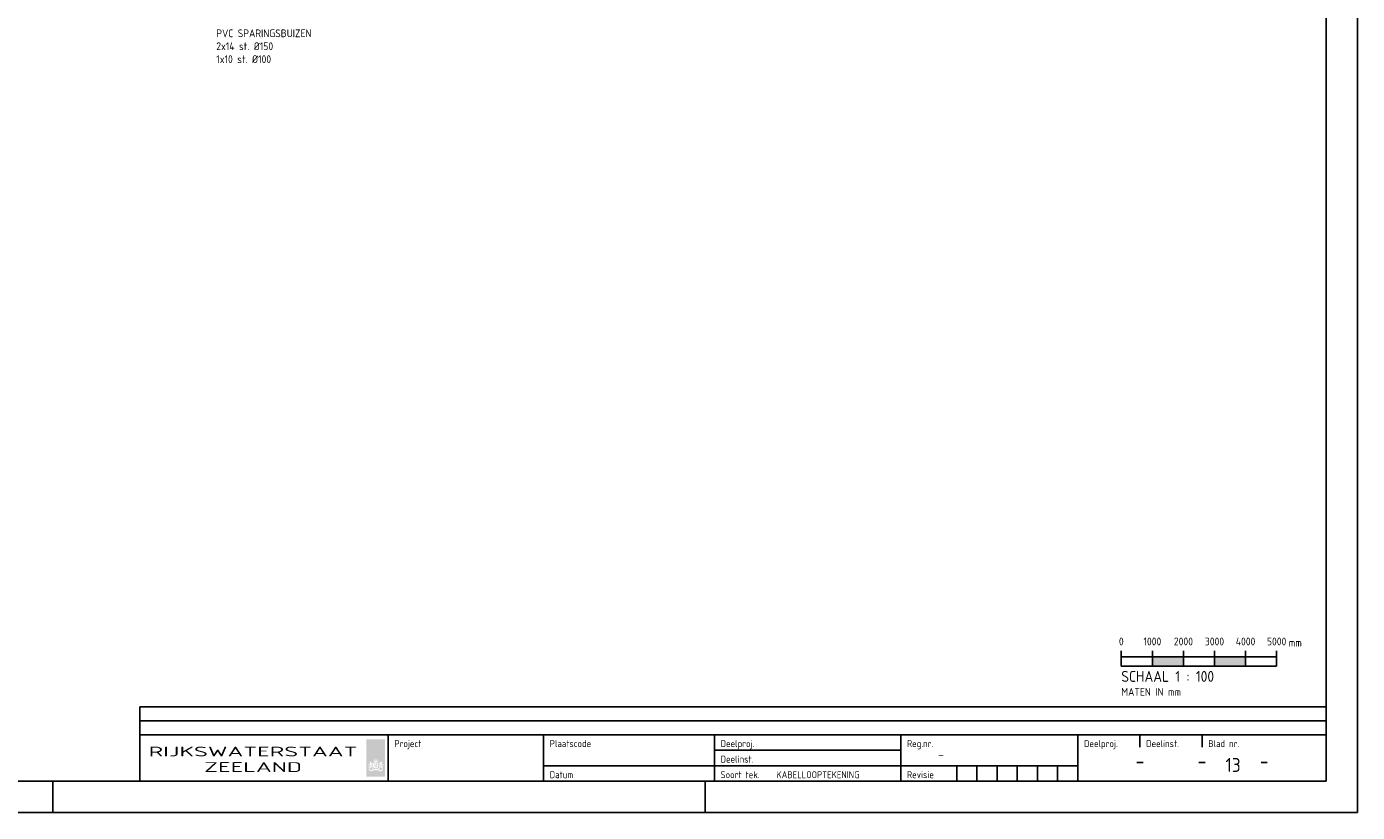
# Model space of a CAD drawing. Extents: x 0 to 841, y 0 to 594.
# Tile 2 of 3: x 413 to 841, y 0 to 253. Entities that reach past the tile are written whole.
import ezdxf
from ezdxf.enums import TextEntityAlignment as Align

# ---------------------------------------------------------------- set-up
doc = ezdxf.new("R2010")
doc.units = 0
doc.header["$LTSCALE"] = 5
doc.header["$MEASUREMENT"] = 0
doc.layers.get('0').update_dxf_attribs({"linetype": 'CONTINUOUS'})
for name, color, linetype in [('025', 1, 'CONTINUOUS'), ('035', 4, 'CONTINUOUS'), ('050', 2, 'CONTINUOUS')]:
    doc.layers.add(name, color=color, linetype=linetype)
doc.styles.add('ISO', font='ISO')
doc.styles.get("Standard").update_dxf_attribs({"font": 'Iso.shx'})

# ---------------------------------------------------------------- blocks, each defined once
blk = doc.blocks.new('kader')
at = {"linetype": 'Continuous', "lineweight": 0}
h = blk.add_hatch(color=144, dxfattribs=at)
h.paths.add_polyline_path([(79, 13.51), (72.99, 13.51), (72.99, 1.49), (79, 1.49)])
h.paths.add_polyline_path([(75.98, 7.56), (76.06, 7.49), (76.02, 7.45), (76, 7.41), (76.02, 7.41), (76.02, 7.39), (76.06, 7.41), (76.11, 7.45), (76.16, 7.39), (76.09, 7.34), (76.06, 7.36), (76.04, 7.38), (76.02, 7.36), (76.02, 7.23), (76.11, 7.16), (76.07, 7.09), (76, 7.03), (75.96, 7.05), (75.88, 7.16), (75.97, 7.23), (75.97, 7.34), (75.97, 7.36), (75.97, 7.38), (75.95, 7.38), (75.93, 7.36), (75.89, 7.34), (75.82, 7.39), (75.89, 7.45), (75.93, 7.41), (75.97, 7.39), (75.97, 7.41), (75.98, 7.41), (75.98, 7.43), (75.97, 7.45), (75.93, 7.49)], flags=16)
h.paths.add_polyline_path([(75.66, 7.11), (75.77, 7.03), (75.86, 6.98), (75.86, 6.96), (75.84, 6.92), (75.79, 6.91), (75.73, 6.96), (75.68, 7), (75.62, 6.92), (75.63, 6.88), (75.68, 6.71), (75.73, 6.73), (75.8, 6.64), (75.77, 6.56), (75.86, 6.51), (75.97, 6.58), (75.93, 6.65), (75.88, 6.73), (75.95, 6.8), (75.98, 6.8), (76.06, 6.8), (76.11, 6.73), (76.07, 6.65), (76.02, 6.58), (76.13, 6.51), (76.22, 6.56), (76.18, 6.64), (76.25, 6.73), (76.31, 6.71), (76.33, 6.76), (76.36, 6.92), (76.33, 7), (76.27, 6.96), (76.2, 6.91), (76.15, 6.92), (76.13, 6.96), (76.15, 6.98), (76.24, 7.03), (76.33, 7.11), (76.45, 7.03), (76.49, 6.92), (76.48, 6.86), (76.42, 6.71), (76.39, 6.67), (76.33, 6.53), (76.38, 6.45), (76.44, 6.47), (76.44, 6.51), (76.49, 6.6), (76.54, 6.56), (76.6, 6.64), (76.65, 6.78), (76.65, 6.8), (76.63, 6.82), (76.63, 6.83), (76.6, 6.82), (76.56, 6.8), (76.51, 6.85), (76.53, 6.85), (76.6, 6.89), (76.65, 6.92), (76.74, 6.91), (76.78, 6.78), (76.77, 6.73), (76.67, 6.6), (76.65, 6.58), (76.58, 6.44), (76.6, 6.4), (76.56, 6.4), (76.51, 6.35), (76.49, 6.17), (76.36, 6.18), (76.35, 6.19), (76.18, 6.21), (76, 6.22), (75.97, 6.22), (75.79, 6.21), (75.62, 6.18), (75.5, 6.17), (75.49, 6.31), (75.42, 6.4), (75.41, 6.4), (75.41, 6.44), (75.4, 6.46), (75.32, 6.6), (75.28, 6.63), (75.21, 6.78), (75.26, 6.91), (75.33, 6.92), (75.41, 6.89), (75.46, 6.85), (75.48, 6.85), (75.42, 6.8), (75.39, 6.82), (75.37, 6.83), (75.33, 6.78), (75.34, 6.73), (75.44, 6.56), (75.5, 6.6), (75.57, 6.51), (75.57, 6.49), (75.55, 6.47), (75.61, 6.45), (75.68, 6.53), (75.67, 6.56), (75.59, 6.71), (75.54, 6.77), (75.5, 6.92), (75.53, 7.03)], flags=16)
h.paths.add_polyline_path([(76, 7), (76.07, 6.92), (76, 6.83), (75.91, 6.92)], flags=0)
h.paths.add_polyline_path([(74.43, 6.34), (74.54, 6.26), (74.65, 6.2), (74.7, 6.15), (74.68, 6.11), (74.68, 6.08), (74.65, 6.02), (74.52, 6.08), (74.47, 6), (74.47, 5.97), (74.49, 5.95), (74.59, 5.95), (74.59, 5.93), (74.58, 5.91), (74.58, 5.88), (74.58, 5.84), (74.54, 5.86), (74.52, 5.88), (74.43, 5.88), (74.43, 5.86), (74.47, 5.8), (74.59, 5.75), (74.71, 5.71), (74.83, 5.61), (74.85, 5.55), (74.88, 5.39), (74.85, 5.39), (74.82, 5.39), (74.67, 5.34), (74.62, 5.3), (74.45, 5.26), (74.4, 5.26), (74.4, 5.3), (74.4, 5.37), (74.36, 5.32), (74.3, 5.26), (74.27, 5.27), (74.14, 5.35), (74.16, 5.39), (74.2, 5.48), (74.18, 5.55), (74.16, 5.52), (74.09, 5.5), (74.02, 5.52), (74.09, 5.61), (74.07, 5.68), (74.05, 5.71), (74, 5.7), (73.93, 5.77), (73.94, 5.77), (74.02, 5.84), (74.02, 5.88), (74.02, 5.91), (74, 5.97), (74, 5.98), (74.07, 6.13), (74.14, 6.15), (74.07, 6.18), (74.03, 6.26), (74.12, 6.27), (74.18, 6.27), (74.3, 6.17), (74.3, 6.15), (74.32, 6.17), (74.32, 6.22), (74.25, 6.27), (74.21, 6.33), (74.23, 6.36), (74.23, 6.38), (74.25, 6.36), (74.25, 6.35), (74.29, 6.31), (74.32, 6.33), (74.4, 6.35)], flags=16)
h.paths.add_polyline_path([(75.24, 6.06), (75.28, 6.04), (75.28, 6.02), (75.23, 5.95), (75.3, 5.97), (75.41, 5.99), (75.41, 5.75), (75.51, 5.75), (75.51, 6), (75.63, 6.03), (75.8, 6.05), (76, 6.06), (76.16, 6.05), (76.33, 6.04), (76.49, 6.02), (76.63, 5.99), (76.76, 5.95), (76.71, 6.02), (76.71, 6.04), (76.72, 6.06), (76.74, 6.06), (76.81, 6.02), (76.83, 5.99), (76.9, 5.95), (76.91, 5.91), (77.05, 5.82), (77.06, 5.82), (77.21, 5.75), (77.1, 5.66), (77.07, 5.59), (77, 5.66), (76.89, 5.73), (76.87, 5.71), (76.85, 5.7), (76.85, 5.68), (76.83, 5.71), (76.83, 5.73), (76.83, 5.77), (76.76, 5.84), (76.76, 5.08), (76.8, 5.08), (76.89, 5.14), (76.91, 5.15), (77.05, 5.26), (77.18, 5.3), (77.27, 5.28), (77.37, 5.23), (77.41, 5.21), (77.57, 5.17), (77.7, 5.19), (77.75, 5.21), (77.84, 5.1), (77.92, 4.94), (77.92, 4.92), (77.97, 4.76), (78.04, 4.76), (78.1, 4.74), (78.22, 4.77), (78.24, 4.85), (78.21, 4.95), (78.12, 5.08), (78.05, 5.16), (77.99, 5.32), (78.04, 5.46), (78.08, 5.5), (78.26, 5.53), (78.46, 5.53), (78.55, 5.57), (78.59, 5.62), (78.6, 5.59), (78.62, 5.53), (78.6, 5.48), (78.48, 5.41), (78.42, 5.43), (78.39, 5.43), (78.42, 5.34), (78.4, 5.3), (78.4, 5.28), (78.34, 5.38), (78.21, 5.44), (78.1, 5.39), (78.1, 5.32), (78.13, 5.23), (78.24, 5.1), (78.33, 4.99), (78.35, 4.83), (78.35, 4.78), (78.26, 4.65), (78.22, 4.63), (78.06, 4.59), (77.99, 4.61), (77.99, 4.6), (78.06, 4.45), (78.17, 4.39), (78.24, 4.49), (78.26, 4.49), (78.28, 4.41), (78.19, 4.32), (78.17, 4.32), (78.19, 4.3), (78.19, 4.3), (78.24, 4.14), (78.24, 4.03), (78.22, 3.94), (78.3, 3.85), (78.33, 3.87), (78.33, 3.85), (78.26, 3.82), (78.19, 3.83), (78.17, 3.85), (78.13, 3.82), (78.19, 3.74), (78.19, 3.73), (78.13, 3.74), (78.06, 3.8), (77.99, 3.76), (77.95, 3.76), (77.93, 3.78), (77.88, 3.78), (77.81, 3.71), (77.81, 3.73), (77.77, 3.8), (77.84, 3.87), (77.83, 3.87), (77.81, 3.89), (77.79, 3.89), (77.74, 3.85), (77.74, 3.87), (77.81, 3.96), (77.88, 3.94), (77.88, 3.96), (77.81, 4.01), (77.86, 4.05), (77.95, 4), (78.02, 3.98), (78.06, 3.98), (78.06, 4.05), (78.01, 4.2), (77.86, 4.29), (77.74, 4.34), (77.65, 4.43), (77.57, 4.39), (77.48, 4.47), (77.48, 4.49), (77.54, 4.47), (77.62, 4.5), (77.66, 4.67), (77.66, 4.67), (77.62, 4.81), (77.5, 4.96), (77.35, 5.05), (77.19, 5.08), (77.03, 5.05), (76.92, 4.97), (76.9, 4.96), (76.94, 4.94), (76.94, 4.92), (76.87, 4.94), (76.83, 4.88), (76.87, 4.83), (76.85, 4.83), (76.78, 4.9), (76.76, 4.9), (76.76, 4.67), (76.75, 4.57), (76.68, 4.43), (76.54, 4.34), (76.46, 4.3), (76.32, 4.23), (76.17, 4.14), (76, 4.03), (75.9, 4.1), (75.74, 4.19), (75.6, 4.27), (75.46, 4.34), (75.36, 4.39), (75.26, 4.51), (75.23, 4.67), (75.23, 4.9), (75.21, 4.9), (75.14, 4.83), (75.12, 4.83), (75.15, 4.9), (75.14, 4.94), (75.05, 4.92), (75.05, 4.94), (75.08, 4.97), (74.97, 5.05), (74.96, 5.05), (74.79, 5.08), (74.63, 5.05), (74.49, 4.96), (74.47, 4.95), (74.36, 4.82), (74.32, 4.67), (74.34, 4.54), (74.45, 4.47), (74.5, 4.49), (74.5, 4.47), (74.41, 4.39), (74.36, 4.43), (74.34, 4.43), (74.27, 4.34), (74.12, 4.29), (74, 4.2), (73.96, 4.15), (73.93, 3.98), (73.96, 3.98), (74.03, 4), (74.11, 4.05), (74.18, 4.01), (74.11, 3.96), (74.11, 3.94), (74.18, 3.96), (74.25, 3.89), (74.25, 3.85), (74.18, 3.89), (74.14, 3.87), (74.21, 3.78), (74.2, 3.73), (74.18, 3.71), (74.11, 3.78), (74.03, 3.78), (74, 3.76), (73.93, 3.8), (73.87, 3.74), (73.8, 3.73), (73.8, 3.74), (73.85, 3.82), (73.82, 3.85), (73.8, 3.83), (73.73, 3.82), (73.67, 3.85), (73.69, 3.85), (73.76, 3.92), (73.76, 3.94), (73.76, 4.03), (73.74, 4.14), (73.74, 4.16), (73.8, 4.3), (73.82, 4.32), (73.8, 4.32), (73.71, 4.41), (73.73, 4.47), (73.74, 4.49), (73.82, 4.39), (73.94, 4.45), (73.95, 4.45), (74, 4.61), (73.9, 4.59), (73.74, 4.65), (73.71, 4.68), (73.65, 4.83), (73.68, 4.98), (73.78, 5.1), (73.84, 5.16), (73.89, 5.32), (73.89, 5.39), (73.78, 5.44), (73.68, 5.42), (73.6, 5.28), (73.58, 5.28), (73.56, 5.3), (73.56, 5.34), (73.6, 5.43), (73.56, 5.43), (73.51, 5.41), (73.45, 5.42), (73.37, 5.53), (73.38, 5.59), (73.4, 5.62), (73.44, 5.57), (73.53, 5.53), (73.73, 5.53), (73.84, 5.53), (73.96, 5.48), (74, 5.34), (73.97, 5.21), (73.87, 5.08), (73.81, 5.01), (73.76, 4.85), (73.78, 4.77), (73.89, 4.74), (73.96, 4.76), (74.02, 4.76), (74.02, 4.77), (74.07, 4.94), (74.14, 5.1), (74.23, 5.21), (74.29, 5.19), (74.41, 5.17), (74.44, 5.17), (74.61, 5.23), (74.69, 5.27), (74.83, 5.32), (74.94, 5.26), (74.96, 5.24), (75.1, 5.14), (75.19, 5.08), (75.23, 5.08), (75.23, 5.84), (75.15, 5.77), (75.17, 5.75), (75.17, 5.73), (75.15, 5.68), (75.14, 5.7), (75.14, 5.71), (75.1, 5.73), (75.07, 5.72), (74.92, 5.59), (74.88, 5.66), (74.77, 5.75), (74.78, 5.75), (74.96, 5.82), (75.01, 5.84), (75.1, 5.95), (75.15, 5.99), (75.17, 6.02)], flags=16)
h.paths.add_polyline_path([(74.56, 6.17), (74.49, 6.13), (74.43, 6.2)], flags=0)
h.paths.add_polyline_path([(74.9, 6.04), (74.9, 6), (74.81, 5.93), (74.74, 5.95), (74.63, 5.99), (74.58, 5.99), (74.59, 6), (74.74, 6), (74.79, 5.99), (74.88, 6.04)], flags=16)
h.paths.add_polyline_path([(75.82, 5.93), (75.82, 5.86), (75.62, 5.57), (75.66, 5.55), (75.64, 5.52), (75.59, 5.55), (75.55, 5.52), (75.55, 5.5), (75.59, 5.48), (75.61, 5.48), (75.62, 5.5), (75.79, 5.44), (75.75, 5.34), (75.7, 5.37), (75.62, 5.41), (75.53, 5.46), (75.46, 5.39), (75.42, 5.41), (75.42, 5.43), (75.46, 5.48), (75.41, 5.48), (75.46, 5.52), (75.5, 5.52), (75.46, 5.53), (75.42, 5.53), (75.48, 5.55), (75.51, 5.55), (75.55, 5.59), (75.5, 5.62), (75.53, 5.66), (75.55, 5.62), (75.77, 5.89)], flags=0)
h.paths.add_polyline_path([(76.09, 5.93), (76.15, 5.89), (76.16, 5.84), (76.25, 5.89), (76.27, 5.82), (76.31, 5.8), (76.36, 5.8), (76.38, 5.77), (76.36, 5.77), (76.27, 5.73), (76.29, 5.62), (76.29, 5.57), (76.33, 5.52), (76.35, 5.52), (76.29, 5.46), (76.27, 5.48), (76.25, 5.43), (76.29, 5.37), (76.25, 5.35), (76.2, 5.39), (76.18, 5.34), (76.2, 5.28), (76.16, 5.26), (76.07, 5.24), (76, 5.26), (75.91, 5.32), (75.8, 5.34), (75.89, 5.45), (75.98, 5.48), (76.06, 5.53), (76.04, 5.57), (76.02, 5.55), (75.98, 5.55), (75.97, 5.57), (75.98, 5.57), (75.98, 5.61), (76.04, 5.61), (76.04, 5.62), (76.04, 5.64), (76, 5.66), (75.95, 5.66), (75.93, 5.7), (75.91, 5.71), (75.95, 5.75), (76, 5.77), (76.07, 5.8), (76.11, 5.8), (76.11, 5.86), (76.09, 5.91)], flags=0)
h.paths.add_polyline_path([(76.07, 5.75), (76.02, 5.7), (76, 5.71)], flags=0)
h.paths.add_polyline_path([(77.48, 6.31), (77.59, 6.35), (77.65, 6.33), (77.68, 6.33), (77.7, 6.31), (77.74, 6.35), (77.74, 6.38), (77.75, 6.36), (77.77, 6.33), (77.74, 6.27), (77.68, 6.22), (77.66, 6.17), (77.68, 6.15), (77.68, 6.17), (77.71, 6.22), (77.86, 6.27), (77.96, 6.26), (77.86, 6.15), (77.81, 6.2), (77.79, 6.2), (77.79, 6.18), (77.88, 6.11), (77.93, 6.13), (77.99, 5.99), (77.99, 5.93), (77.97, 5.88), (77.97, 5.84), (78.02, 5.77), (78.06, 5.77), (77.97, 5.7), (77.93, 5.71), (77.88, 5.61), (77.97, 5.52), (77.9, 5.5), (77.83, 5.52), (77.81, 5.55), (77.79, 5.48), (77.81, 5.39), (77.85, 5.35), (77.7, 5.26), (77.61, 5.37), (77.59, 5.34), (77.59, 5.28), (77.59, 5.26), (77.54, 5.26), (77.48, 5.27), (77.34, 5.34), (77.29, 5.36), (77.12, 5.39), (77.1, 5.39), (77.11, 5.44), (77.18, 5.61), (77.23, 5.68), (77.39, 5.75), (77.54, 5.8), (77.56, 5.86), (77.56, 5.88), (77.46, 5.88), (77.43, 5.86), (77.41, 5.84), (77.41, 5.86), (77.39, 5.88), (77.41, 5.91), (77.39, 5.95), (77.5, 5.95), (77.54, 5.97), (77.46, 6.08), (77.36, 6.02), (77.32, 6.08), (77.32, 6.11), (77.3, 6.15), (77.36, 6.2), (77.45, 6.26)], flags=16)
h.paths.add_polyline_path([(77.09, 6.04), (77.1, 6.04), (77.19, 5.99), (77.27, 6), (77.37, 6), (77.41, 5.99), (77.36, 5.99), (77.27, 5.95), (77.18, 5.93), (77.09, 6)], flags=16)
h.paths.add_polyline_path([(76.47, 5.79), (76.58, 5.79), (76.58, 5.5), (76.47, 5.5)], flags=0)
h.paths.add_polyline_path([(75.8, 5.66), (75.82, 5.66), (75.86, 5.62), (75.98, 5.62), (75.91, 5.61), (75.86, 5.59)], flags=0)
h.paths.add_polyline_path([(77.45, 6.17), (77.57, 6.2), (77.5, 6.13)], flags=0)
h.paths.add_polyline_path([(75.51, 5.26), (75.53, 5.23), (75.55, 5.19), (75.57, 5.23), (75.59, 5.24), (75.59, 5.17), (75.57, 5.17), (75.55, 5.08), (75.69, 5.18), (75.7, 5.19), (75.84, 5.26), (75.95, 5.23), (76.06, 5.19), (76.16, 5.21), (76.23, 5.06), (76.25, 4.99), (76.35, 4.94), (76.42, 5.01), (76.36, 5.14), (76.31, 5.23), (76.39, 5.33), (76.44, 5.34), (76.51, 5.34), (76.58, 5.32), (76.63, 5.37), (76.65, 5.37), (76.67, 5.35), (76.67, 5.32), (76.58, 5.24), (76.56, 5.26), (76.54, 5.24), (76.56, 5.24), (76.56, 5.21), (76.54, 5.17), (76.44, 5.28), (76.44, 5.28), (76.38, 5.23), (76.44, 5.15), (76.49, 5.01), (76.43, 4.88), (76.35, 4.86), (76.25, 4.88), (76.31, 4.77), (76.4, 4.74), (76.44, 4.77), (76.45, 4.74), (76.42, 4.7), (76.45, 4.67), (76.47, 4.59), (76.51, 4.56), (76.54, 4.56), (76.47, 4.52), (76.45, 4.52), (76.45, 4.5), (76.49, 4.49), (76.49, 4.47), (76.45, 4.47), (76.42, 4.49), (76.35, 4.45), (76.31, 4.39), (76.27, 4.43), (76.31, 4.49), (76.29, 4.49), (76.25, 4.45), (76.25, 4.49), (76.27, 4.52), (76.31, 4.52), (76.24, 4.56), (76.29, 4.58), (76.33, 4.58), (76.35, 4.56), (76.38, 4.58), (76.27, 4.67), (76.24, 4.67), (76.13, 4.72), (76.11, 4.74), (76.11, 4.72), (76.09, 4.7), (76.04, 4.74), (76.09, 4.77), (76.11, 4.86), (76.06, 5.03), (76.06, 5.03), (75.92, 5.11), (75.88, 5.12), (75.71, 5.09), (75.61, 5.03), (75.68, 5.01), (75.57, 4.92), (75.53, 4.92), (75.55, 4.99), (75.5, 4.96), (75.5, 4.97), (75.53, 5.03), (75.5, 5.03), (75.46, 5.01), (75.48, 5.05), (75.33, 5.08), (75.41, 5.08), (75.41, 5.1), (75.37, 5.14), (75.35, 5.15), (75.42, 5.12), (75.39, 5.19), (75.44, 5.15), (75.44, 5.19), (75.42, 5.21), (75.42, 5.23), (75.48, 5.17), (75.48, 5.21), (75.46, 5.23), (75.46, 5.24), (75.51, 5.19)], flags=0)
h.paths.add_polyline_path([(75.93, 5.01), (76.02, 4.97), (76, 4.94), (76.04, 4.88), (76.06, 4.88), (75.89, 4.82), (75.88, 4.81), (75.82, 4.68), (75.89, 4.58), (75.84, 4.56), (75.82, 4.58), (75.79, 4.58), (75.71, 4.52), (75.75, 4.49), (75.75, 4.47), (75.68, 4.5), (75.66, 4.49), (75.62, 4.5), (75.59, 4.5), (75.55, 4.47), (75.53, 4.5), (75.59, 4.56), (75.55, 4.56), (75.51, 4.54), (75.55, 4.59), (75.59, 4.59), (75.59, 4.61), (75.55, 4.63), (75.59, 4.65), (75.62, 4.63), (75.66, 4.61), (75.7, 4.63), (75.73, 4.65), (75.73, 4.72), (75.71, 4.79), (75.71, 4.81), (75.7, 4.79), (75.66, 4.85), (75.68, 4.83), (75.71, 4.86), (75.79, 4.96)], flags=0)
h.paths.add_polyline_path([(74.74, 4.86), (74.88, 4.76), (74.93, 4.7), (75.05, 4.61), (75.08, 4.63), (75.03, 4.54), (74.99, 4.56), (74.99, 4.54), (74.97, 4.49), (74.94, 4.41), (74.88, 4.34), (74.97, 4.29), (75.05, 4.25), (75.06, 4.27), (75.1, 4.32), (75.15, 4.34), (75.23, 4.3), (75.21, 4.29), (75.15, 4.23), (75.15, 4.21), (75.23, 4.25), (75.3, 4.14), (75.28, 4.14), (75.23, 4.18), (75.21, 4.18), (75.19, 4.16), (75.17, 4.16), (75.26, 4.09), (75.23, 4.01), (75.15, 4.07), (75.1, 4.07), (75.05, 4.05), (74.99, 4.09), (74.9, 4.01), (74.86, 4.01), (74.92, 4.09), (74.88, 4.16), (74.79, 4.2), (74.74, 4.18), (74.68, 4.16), (74.61, 4.21), (74.63, 4.21), (74.72, 4.3), (74.74, 4.38), (74.74, 4.43), (74.7, 4.52), (74.58, 4.59), (74.55, 4.6), (74.4, 4.67), (74.45, 4.72), (74.41, 4.79), (74.46, 4.83), (74.61, 4.88)], flags=16)
h.paths.add_polyline_path([(77.22, 4.84), (77.37, 4.88), (77.43, 4.88), (77.57, 4.79), (77.54, 4.72), (77.61, 4.67), (77.59, 4.66), (77.43, 4.59), (77.28, 4.52), (77.25, 4.43), (77.28, 4.3), (77.36, 4.21), (77.37, 4.21), (77.3, 4.16), (77.25, 4.18), (77.21, 4.2), (77.12, 4.16), (77.07, 4.09), (77.12, 4.01), (77.09, 4.01), (77, 4.09), (76.94, 4.05), (76.9, 4.07), (76.85, 4.07), (76.78, 4.01), (76.76, 4), (76.76, 4.01), (76.74, 4.07), (76.81, 4.16), (76.8, 4.16), (76.78, 4.18), (76.76, 4.18), (76.71, 4.14), (76.69, 4.14), (76.76, 4.25), (76.85, 4.21), (76.78, 4.29), (76.78, 4.3), (76.83, 4.34), (76.89, 4.32), (76.92, 4.27), (76.96, 4.25), (77.03, 4.29), (77.1, 4.34), (77.05, 4.41), (77.01, 4.54), (77.01, 4.56), (77, 4.56), (76.98, 4.54), (76.9, 4.63), (76.94, 4.61), (76.98, 4.62), (77.12, 4.76)], flags=16)
h.paths.add_polyline_path([(76, 4.5), (76.09, 4.5), (76.09, 4.21), (76, 4.21)], flags=0)
h.paths.add_polyline_path([(75.81, 3.92), (76, 3.92), (76.02, 3.92), (76.21, 3.92), (76.39, 3.92), (76.56, 3.91), (76.73, 3.9), (76.89, 3.89), (77.02, 3.87), (77.21, 3.83), (77.27, 3.78), (77.27, 3.47), (77.27, 3.46), (77.25, 3.47), (77.2, 3.51), (77.05, 3.54), (76.81, 3.56), (76.7, 3.57), (76.54, 3.57), (76.36, 3.58), (76.19, 3.58), (76, 3.58), (75.86, 3.58), (75.67, 3.58), (75.5, 3.58), (75.33, 3.57), (75.17, 3.56), (75, 3.55), (74.82, 3.52), (74.74, 3.47), (74.74, 3.78), (74.75, 3.81), (74.87, 3.85), (75.12, 3.89), (75.13, 3.89), (75.29, 3.9), (75.45, 3.91), (75.63, 3.92)], flags=16)
h.paths.add_polyline_path([(74.54, 3.62), (74.67, 3.56), (74.67, 3.4), (74.72, 3.35), (74.77, 3.42), (74.84, 3.44), (75.05, 3.46), (75.05, 3.31), (75.04, 3.29), (74.94, 3.2), (74.85, 3.21), (74.67, 3.26), (74.64, 3.26), (74.47, 3.3), (74.3, 3.33), (74.23, 3.33), (74.14, 3.32), (73.98, 3.29), (73.91, 3.26), (73.96, 3.56), (74.03, 3.62), (74.06, 3.62), (74.25, 3.64), (74.39, 3.63)], flags=16)
h.paths.add_polyline_path([(77.46, 3.62), (77.54, 3.63), (77.74, 3.64), (77.95, 3.62), (78.02, 3.56), (78.08, 3.26), (78.01, 3.29), (77.93, 3.31), (77.75, 3.33), (77.68, 3.33), (77.5, 3.3), (77.34, 3.26), (77.2, 3.22), (77.05, 3.2), (77.03, 3.2), (76.94, 3.31), (76.94, 3.46), (77.1, 3.45), (77.23, 3.42), (77.28, 3.35), (77.32, 3.4), (77.32, 3.56)], flags=16)
at = {"layer": '025', "color": 1, "linetype": 'Continuous'}
for p, q in [((322, 15), (322, 11)), ((342, 15), (342, 11)), ((185, 10), (245, 10)), ((130, 5), (302, 5)), ((263, 5), (263, 0)), ((276, 5), (276, 0)), ((289, 5), (289, 0)), ((321, 6), (323, 6)), ((341, 6), (343, 6)), ((361, 6), (363, 6))]:
    blk.add_line(p, q, dxfattribs=at)
at = {"layer": '025', "color": 1}
for p, q in [((269.5, 5), (269.5, 0)), ((282.5, 5), (282.5, 0)), ((295.5, 5), (295.5, 0))]:
    blk.add_line(p, q, dxfattribs=at)
at = {"layer": '035', "linetype": 'Continuous'}
for p, q in [((80, 15), (80, 0)), ((130, 15), (130, 0)), ((185, 15), (185, 0)), ((245, 15), (245, 0)), ((302, 15), (302, 0))]:
    blk.add_line(p, q, dxfattribs=at)
at = {"layer": '025', "style": 'ISO'}
for s, p in [('Project', (82, 11)), ('Plaatscode', (132, 11)), ('Deelproj.', (187, 11)), ('Reg.nr.', (247, 11)), ('Deelproj.', (304, 11)), ('Deelinst.', (324, 11)), ('Blad nr.', (344, 11)), ('Deelinst.', (187, 6)), ('Datum', (132, 1)), ('Soort tek.', (187, 1)), ('Revisie', (247, 1))]:
    blk.add_text(s, height=2.25, dxfattribs=at).set_placement(p)
for tag, p in [('DEELPROJ', (205, 11)), ('DEELINSTAL', (205, 6)), ('DATUM', (145, 1)), ('SOORTTEK', (205, 1))]:
    blk.add_attdef(tag, p, '', height=2.25, dxfattribs=at)
for tag, p in [('WIJZ1', (266.25, 1)), ('WIJZ2', (272.75, 1)), ('WIJZ3', (279.25, 1)), ('WIJZ4', (285.75, 1)), ('WIJZ5', (292.25, 1)), ('WIJZ6', (298.75, 1))]:
    blk.add_attdef(tag, text='', height=2.25, dxfattribs=at).set_placement(p, align=Align.CENTER)
at = {"layer": '035', "style": 'ISO', "width": 2}
for s, p in [('RIJKSWATERSTAAT', (36.49, 8)), ('ZEELAND', (36.49, 3))]:
    blk.add_text(s, height=3.15, dxfattribs=at).set_placement(p, align=Align.CENTER)
at = {"layer": '035', "style": 'ISO'}
for tag, p in [('PROJECT1', (82, 6)), ('PLAATSCODE', (148, 8)), ('REGNR', (257, 7)), ('PROJECT2', (82, 1))]:
    blk.add_attdef(tag, p, '', height=3.15, dxfattribs=at)
at = {"layer": '050', "style": 'ISO'}
for tag, p in [('DP', (312, 3)), ('DI', (332, 3)), ('SOORT', (352, 3)), ('BLADNR', (372, 3))]:
    blk.add_attdef(tag, text='', height=4.5, dxfattribs=at).set_placement(p, align=Align.CENTER)

msp = doc.modelspace()

# ---------------------------------------------------------------- linework, layer by layer
at = {"layer": '025'}
for p, q in [((841, 0), (841, 594)), ((765, 52), (765, 47)), ((775, 52), (775, 47)), ((785, 52), (785, 47)), ((795, 52), (795, 47)), ((805, 52), (805, 47)), ((815, 47), (815, 52)), ((765, 50), (815, 50)), ((765, 47), (815, 47)), ((449, 34), (449, 25)), ((421, 0), (421, 10)), ((631, 0), (631, 10)), ((0, 0), (841, 0))]:
    msp.add_line(p, q, dxfattribs=at)
at = {"layer": '025', "color": 1, "linetype": 'Continuous'}
for p, q in [((831, 34), (449, 34)), ((831, 29.5), (449, 29.5))]:
    msp.add_line(p, q, dxfattribs=at)
at = {"layer": '025'}
for points in [[(775, 50), (785, 50), (775, 47), (785, 47)], [(795, 50), (805, 50), (795, 47), (805, 47)]]:
    msp.add_solid(points, dxfattribs=at)
at = {"layer": '035', "linetype": 'Continuous'}
for p in [(449, 10), (831, 25)]:
    msp.add_line(p, (449, 25), dxfattribs=at)
at = {"layer": '050'}
for p, q in [((831, 584), (831, 10)), ((831, 10), (20, 10))]:
    msp.add_line(p, q, dxfattribs=at)

# ---------------------------------------------------------------- block references
msp.add_blockref('kader', (449, 10)).add_auto_attribs({'REGNR': '-', 'SOORTTEK': 'KABELLOOPTEKENING', 'SOORT': '13'})

# ---------------------------------------------------------------- texts
at = {"layer": '025', "style": 'ISO'}
for s, p in [('0', (765, 55)), ('1000', (775, 55)), ('2000', (785, 55)), ('3000', (795, 55)), ('4000', (805, 55)), ('5000', (815, 55)), ('mm', (821, 54.6))]:
    msp.add_text(s, height=2.5, dxfattribs=at).set_placement(p, align=Align.MIDDLE)
msp.add_text('MATEN IN mm', height=2.5, dxfattribs=at).set_placement((765, 37.5))
at = {"layer": '025', "insert": (473.652, 251.95), "char_height": 2.5, "attachment_point": 1}
msp.add_mtext_dynamic_manual_height_columns('PVC SPARINGSBUIZEN\\P2x14 st. %%C150\\P1x10 st. %%C100', width=31.78733, gutter_width=12.5, heights=[0], dxfattribs=at)
at = {"layer": '035', "style": 'ISO'}
msp.add_text('SCHAAL 1 : 100', height=3.5, dxfattribs=at).set_placement((765, 42))

doc.saveas('drawing.dxf')
